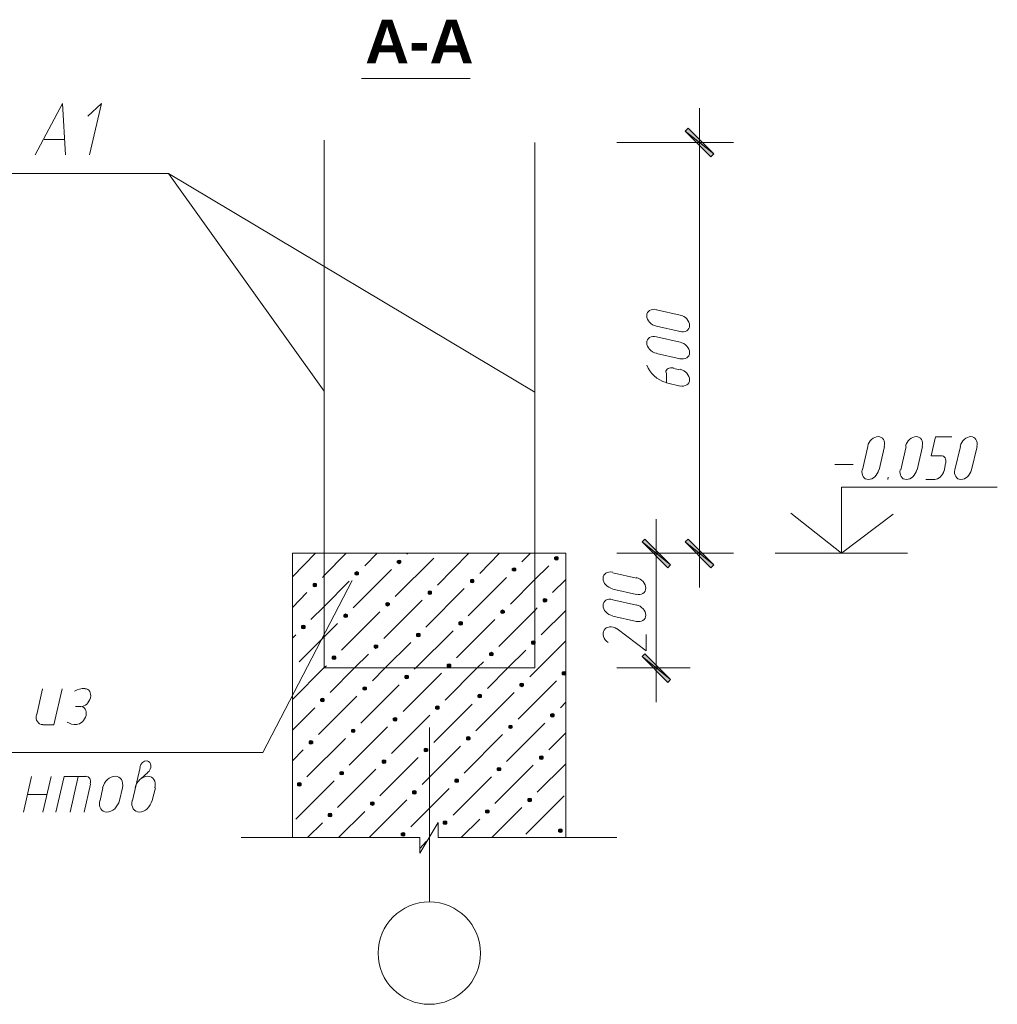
# Model space of a CAD drawing. Header units: millimetres. Extents: x 1527433 to 14789979, y -66543 to 11310.
# Tile 44 of 122: x 1951079 to 1956800, y -56397 to -50636. Entities that reach past the tile are written whole.
import ezdxf

# ---------------------------------------------------------------- set-up
doc = ezdxf.new("R2010")
doc.units = ezdxf.units.MM
doc.styles.get("Standard").update_dxf_attribs({"font": 'isocpeur.ttf', "height": 250})

msp = doc.modelspace()

# ---------------------------------------------------------------- hatches: boundary and pattern name
h = msp.add_hatch(color=7)
h.paths.add_polyline_path([(1955123.983, -51437.995), (1955140.917, -51421.062), (1954973.7, -51287.712)])
h.paths.add_polyline_path([(1955140.917, -51421.062), (1954973.7, -51287.712), (1954990.633, -51270.779)])
h = msp.add_hatch(color=7)
h.paths.add_polyline_path([(1954872.1, -53842.529), (1954886.917, -53825.595), (1954721.817, -53692.245)])
h.paths.add_polyline_path([(1954886.917, -53825.595), (1954721.817, -53692.245), (1954736.633, -53675.312)])
h = msp.add_hatch(color=7)
h.paths.add_polyline_path([(1954990.633, -53675.312), (1954973.7, -53692.245), (1955140.917, -53825.595)])
h.paths.add_polyline_path([(1954973.7, -53692.245), (1955140.917, -53825.595), (1955123.983, -53842.529)])
h = msp.add_hatch(color=7)
h.dxf.hatch_style = 2
h.paths.add_polyline_path([(1953299.417, -53798.079), (1953293.067, -53800.195), (1953288.833, -53804.429), (1953288.833, -53812.895), (1953293.067, -53817.129), (1953299.417, -53819.245), (1953305.767, -53817.129), (1953310, -53812.895), (1953310, -53804.429), (1953305.767, -53800.195)])
h = msp.add_hatch(color=7)
h.dxf.hatch_style = 2
h.paths.add_polyline_path([(1954220.167, -53776.912), (1954213.817, -53779.029), (1954209.583, -53783.262), (1954209.583, -53791.729), (1954213.817, -53795.962), (1954220.167, -53798.079), (1954226.517, -53795.962), (1954230.75, -53791.729), (1954230.75, -53783.262), (1954226.517, -53779.029)])
h = msp.add_hatch(color=7)
h.dxf.hatch_style = 2
h.paths.add_polyline_path([(1953051.767, -53865.812), (1953045.417, -53867.929), (1953041.183, -53872.162), (1953041.183, -53880.629), (1953045.417, -53884.862), (1953051.767, -53886.979), (1953058.117, -53884.862), (1953062.35, -53880.629), (1953062.35, -53872.162), (1953058.117, -53867.929)])
h = msp.add_hatch(color=7)
h.dxf.hatch_style = 2
h.paths.add_polyline_path([(1953972.517, -53842.529), (1953966.167, -53844.645), (1953961.933, -53848.879), (1953961.933, -53857.345), (1953966.167, -53861.579), (1953972.517, -53863.695), (1953978.867, -53861.579), (1953983.1, -53857.345), (1953983.1, -53848.879), (1953978.867, -53844.645)])
h = msp.add_hatch(color=7)
h.dxf.hatch_style = 2
h.paths.add_polyline_path([(1953726.983, -53910.262), (1953720.633, -53912.379), (1953716.4, -53916.612), (1953716.4, -53925.079), (1953720.633, -53929.312), (1953726.983, -53931.429), (1953733.333, -53929.312), (1953737.567, -53925.079), (1953737.567, -53916.612), (1953733.333, -53912.379)])
h = msp.add_hatch(color=7)
h.dxf.hatch_style = 2
h.paths.add_polyline_path([(1952806.233, -53933.545), (1952799.883, -53935.662), (1952795.65, -53939.895), (1952795.65, -53948.362), (1952799.883, -53952.595), (1952806.233, -53954.712), (1952812.583, -53952.595), (1952816.817, -53948.362), (1952816.817, -53939.895), (1952812.583, -53935.662)])
h = msp.add_hatch(color=7)
h.dxf.hatch_style = 2
h.paths.add_polyline_path([(1953479.333, -53977.995), (1953472.983, -53980.112), (1953468.75, -53984.345), (1953468.75, -53992.812), (1953472.983, -53997.045), (1953479.333, -53999.162), (1953485.683, -53997.045), (1953489.917, -53992.812), (1953489.917, -53984.345), (1953485.683, -53980.112)])
h = msp.add_hatch(color=7)
h.dxf.hatch_style = 2
h.paths.add_polyline_path([(1954152.433, -54022.445), (1954146.083, -54024.562), (1954141.85, -54028.795), (1954141.85, -54037.262), (1954146.083, -54041.495), (1954152.433, -54043.612), (1954158.783, -54041.495), (1954163.017, -54037.262), (1954163.017, -54028.795), (1954158.783, -54024.562)])
h = msp.add_hatch(color=7)
h.dxf.hatch_style = 2
h.paths.add_polyline_path([(1953231.683, -54045.729), (1953225.333, -54047.845), (1953221.1, -54052.079), (1953221.1, -54060.545), (1953225.333, -54064.779), (1953231.683, -54066.895), (1953238.033, -54064.779), (1953242.267, -54060.545), (1953242.267, -54052.079), (1953238.033, -54047.845)])
h = msp.add_hatch(color=7)
h.dxf.hatch_style = 2
h.paths.add_polyline_path([(1953904.783, -54090.179), (1953898.433, -54092.295), (1953894.2, -54096.529), (1953894.2, -54104.995), (1953898.433, -54109.229), (1953904.783, -54111.345), (1953911.133, -54109.229), (1953915.367, -54104.995), (1953915.367, -54096.529), (1953911.133, -54092.295)])
h = msp.add_hatch(color=7)
h.dxf.hatch_style = 2
h.paths.add_polyline_path([(1952986.15, -54113.462), (1952979.8, -54115.579), (1952975.567, -54119.812), (1952975.567, -54128.279), (1952979.8, -54132.512), (1952986.15, -54134.629), (1952992.5, -54132.512), (1952996.733, -54128.279), (1952996.733, -54119.812), (1952992.5, -54115.579)])
h = msp.add_hatch(color=7)
h.dxf.hatch_style = 2
h.paths.add_polyline_path([(1952738.5, -54179.079), (1952732.15, -54181.195), (1952727.917, -54185.429), (1952727.917, -54193.895), (1952732.15, -54198.129), (1952738.5, -54200.245), (1952744.85, -54198.129), (1952749.083, -54193.895), (1952749.083, -54185.429), (1952744.85, -54181.195)])
h = msp.add_hatch(color=7)
h.dxf.hatch_style = 2
h.paths.add_polyline_path([(1953659.25, -54157.912), (1953652.9, -54160.029), (1953648.667, -54164.262), (1953648.667, -54172.729), (1953652.9, -54176.962), (1953659.25, -54179.079), (1953665.6, -54176.962), (1953669.833, -54172.729), (1953669.833, -54164.262), (1953665.6, -54160.029)])
h = msp.add_hatch(color=7)
h.dxf.hatch_style = 2
h.paths.add_polyline_path([(1953411.6, -54225.645), (1953405.25, -54227.762), (1953401.017, -54231.995), (1953401.017, -54240.462), (1953405.25, -54244.695), (1953411.6, -54246.812), (1953417.95, -54244.695), (1953422.183, -54240.462), (1953422.183, -54231.995), (1953417.95, -54227.762)])
h = msp.add_hatch(color=7)
h.dxf.hatch_style = 2
h.paths.add_polyline_path([(1953163.95, -54293.379), (1953157.6, -54295.495), (1953153.367, -54299.729), (1953153.367, -54308.195), (1953157.6, -54312.429), (1953163.95, -54314.545), (1953170.3, -54312.429), (1953174.533, -54308.195), (1953174.533, -54299.729), (1953170.3, -54295.495)])
h = msp.add_hatch(color=7)
h.dxf.hatch_style = 2
h.paths.add_polyline_path([(1954084.7, -54270.095), (1954078.35, -54272.212), (1954074.117, -54276.445), (1954074.117, -54284.912), (1954078.35, -54289.145), (1954084.7, -54291.262), (1954091.05, -54289.145), (1954095.283, -54284.912), (1954095.283, -54276.445), (1954091.05, -54272.212)])
h = msp.add_hatch(color=7)
h.dxf.hatch_style = 2
h.paths.add_polyline_path([(1952918.417, -54358.995), (1952912.067, -54361.112), (1952907.833, -54365.345), (1952907.833, -54373.812), (1952912.067, -54378.045), (1952918.417, -54380.162), (1952924.767, -54378.045), (1952929, -54373.812), (1952929, -54365.345), (1952924.767, -54361.112)])
h = msp.add_hatch(color=7)
h.dxf.hatch_style = 2
h.paths.add_polyline_path([(1953839.167, -54337.829), (1953832.817, -54339.945), (1953828.583, -54344.179), (1953828.583, -54352.645), (1953832.817, -54356.879), (1953839.167, -54358.995), (1953845.517, -54356.879), (1953849.75, -54352.645), (1953849.75, -54344.179), (1953845.517, -54339.945)])
h = msp.add_hatch(color=7)
h.paths.add_polyline_path([(1954736.633, -54346.295), (1954721.817, -54363.229), (1954886.917, -54496.579)])
h.paths.add_polyline_path([(1954721.817, -54363.229), (1954886.917, -54496.579), (1954872.1, -54513.512)])
h = msp.add_hatch(color=7)
h.dxf.hatch_style = 2
h.paths.add_polyline_path([(1953591.517, -54405.562), (1953585.167, -54407.679), (1953580.933, -54411.912), (1953580.933, -54420.379), (1953585.167, -54424.612), (1953591.517, -54426.729), (1953597.867, -54424.612), (1953602.1, -54420.379), (1953602.1, -54411.912), (1953597.867, -54407.679)])
h = msp.add_hatch(color=7)
h.dxf.hatch_style = 2
h.paths.add_polyline_path([(1953343.867, -54471.179), (1953337.517, -54473.295), (1953333.283, -54477.529), (1953333.283, -54485.995), (1953337.517, -54490.229), (1953343.867, -54492.345), (1953350.217, -54490.229), (1953354.45, -54485.995), (1953354.45, -54477.529), (1953350.217, -54473.295)])
h = msp.add_hatch(color=7)
h.dxf.hatch_style = 2
h.paths.add_polyline_path([(1954264.617, -54450.012), (1954258.267, -54452.129), (1954254.033, -54456.362), (1954254.033, -54464.829), (1954258.267, -54469.062), (1954264.617, -54471.179), (1954270.967, -54469.062), (1954275.2, -54464.829), (1954275.2, -54456.362), (1954270.967, -54452.129)])
h = msp.add_hatch(color=7)
h.dxf.hatch_style = 2
h.paths.add_polyline_path([(1953098.333, -54538.912), (1953091.983, -54541.029), (1953087.75, -54545.262), (1953087.75, -54553.729), (1953091.983, -54557.962), (1953098.333, -54560.079), (1953104.683, -54557.962), (1953108.917, -54553.729), (1953108.917, -54545.262), (1953104.683, -54541.029)])
h = msp.add_hatch(color=7)
h.dxf.hatch_style = 2
h.paths.add_polyline_path([(1954016.967, -54517.745), (1954010.617, -54519.862), (1954006.383, -54524.095), (1954006.383, -54532.562), (1954010.617, -54536.795), (1954016.967, -54538.912), (1954023.317, -54536.795), (1954027.55, -54532.562), (1954027.55, -54524.095), (1954023.317, -54519.862)])
h = msp.add_hatch(color=7)
h.dxf.hatch_style = 2
h.paths.add_polyline_path([(1952850.683, -54606.645), (1952844.333, -54608.762), (1952840.1, -54612.995), (1952840.1, -54621.462), (1952844.333, -54625.695), (1952850.683, -54627.812), (1952857.033, -54625.695), (1952861.267, -54621.462), (1952861.267, -54612.995), (1952857.033, -54608.762)])
h = msp.add_hatch(color=7)
h.dxf.hatch_style = 2
h.paths.add_polyline_path([(1953771.433, -54583.362), (1953765.083, -54585.479), (1953760.85, -54589.712), (1953760.85, -54598.179), (1953765.083, -54602.412), (1953771.433, -54604.529), (1953777.783, -54602.412), (1953782.017, -54598.179), (1953782.017, -54589.712), (1953777.783, -54585.479)])
h = msp.add_hatch(color=7)
h.dxf.hatch_style = 2
h.paths.add_polyline_path([(1953523.783, -54651.095), (1953517.433, -54653.212), (1953513.2, -54657.445), (1953513.2, -54665.912), (1953517.433, -54670.145), (1953523.783, -54672.262), (1953530.133, -54670.145), (1953534.367, -54665.912), (1953534.367, -54657.445), (1953530.133, -54653.212)])
h = msp.add_hatch(color=7)
h.dxf.hatch_style = 2
h.paths.add_polyline_path([(1953276.133, -54718.829), (1953269.783, -54720.945), (1953265.55, -54725.179), (1953265.55, -54733.645), (1953269.783, -54737.879), (1953276.133, -54739.995), (1953282.483, -54737.879), (1953286.717, -54733.645), (1953286.717, -54725.179), (1953282.483, -54720.945)])
h = msp.add_hatch(color=7)
h.dxf.hatch_style = 2
h.paths.add_polyline_path([(1954196.883, -54695.545), (1954190.533, -54697.662), (1954186.3, -54701.895), (1954186.3, -54710.362), (1954190.533, -54714.595), (1954196.883, -54716.712), (1954203.233, -54714.595), (1954207.467, -54710.362), (1954207.467, -54701.895), (1954203.233, -54697.662)])
h = msp.add_hatch(color=7)
h.dxf.hatch_style = 2
h.paths.add_polyline_path([(1953030.6, -54786.562), (1953024.25, -54788.679), (1953020.017, -54792.912), (1953020.017, -54801.379), (1953024.25, -54805.612), (1953030.6, -54807.729), (1953036.95, -54805.612), (1953041.183, -54801.379), (1953041.183, -54792.912), (1953036.95, -54788.679)])
h = msp.add_hatch(color=7)
h.dxf.hatch_style = 2
h.paths.add_polyline_path([(1953951.35, -54763.279), (1953945, -54765.395), (1953940.767, -54769.629), (1953940.767, -54778.095), (1953945, -54782.329), (1953951.35, -54784.445), (1953957.7, -54782.329), (1953961.933, -54778.095), (1953961.933, -54769.629), (1953957.7, -54765.395)])
h = msp.add_hatch(color=7)
h.dxf.hatch_style = 2
h.paths.add_polyline_path([(1953703.7, -54831.012), (1953697.35, -54833.129), (1953693.117, -54837.362), (1953693.117, -54845.829), (1953697.35, -54850.062), (1953703.7, -54852.179), (1953710.05, -54850.062), (1953714.283, -54845.829), (1953714.283, -54837.362), (1953710.05, -54833.129)])
h = msp.add_hatch(color=7)
h.dxf.hatch_style = 2
h.paths.add_polyline_path([(1952782.95, -54854.295), (1952776.6, -54856.412), (1952772.367, -54860.645), (1952772.367, -54869.112), (1952776.6, -54873.345), (1952782.95, -54875.462), (1952789.3, -54873.345), (1952793.533, -54869.112), (1952793.533, -54860.645), (1952789.3, -54856.412)])
h = msp.add_hatch(color=7)
h.dxf.hatch_style = 2
h.paths.add_polyline_path([(1953456.05, -54898.745), (1953449.7, -54900.862), (1953445.467, -54905.095), (1953445.467, -54913.562), (1953449.7, -54917.795), (1953456.05, -54919.912), (1953462.4, -54917.795), (1953466.633, -54913.562), (1953466.633, -54905.095), (1953462.4, -54900.862)])
h = msp.add_hatch(color=7)
h.dxf.hatch_style = 2
h.paths.add_polyline_path([(1954131.267, -54943.195), (1954124.917, -54945.312), (1954120.683, -54949.545), (1954120.683, -54958.012), (1954124.917, -54962.245), (1954131.267, -54964.362), (1954137.617, -54962.245), (1954141.85, -54958.012), (1954141.85, -54949.545), (1954137.617, -54945.312)])
h = msp.add_hatch(color=7)
h.dxf.hatch_style = 2
h.paths.add_polyline_path([(1953210.517, -54966.479), (1953204.167, -54968.595), (1953199.933, -54972.829), (1953199.933, -54981.295), (1953204.167, -54985.529), (1953210.517, -54987.645), (1953216.867, -54985.529), (1953221.1, -54981.295), (1953221.1, -54972.829), (1953216.867, -54968.595)])
h = msp.add_hatch(color=7)
h.dxf.hatch_style = 2
h.paths.add_polyline_path([(1953883.617, -55010.929), (1953877.267, -55013.045), (1953873.033, -55017.279), (1953873.033, -55025.745), (1953877.267, -55029.979), (1953883.617, -55032.095), (1953889.967, -55029.979), (1953894.2, -55025.745), (1953894.2, -55017.279), (1953889.967, -55013.045)])
h = msp.add_hatch(color=7)
h.dxf.hatch_style = 2
h.paths.add_polyline_path([(1952962.867, -55034.212), (1952956.517, -55036.329), (1952952.283, -55040.562), (1952952.283, -55049.029), (1952956.517, -55053.262), (1952962.867, -55055.379), (1952969.217, -55053.262), (1952973.45, -55049.029), (1952973.45, -55040.562), (1952969.217, -55036.329)])
h = msp.add_hatch(color=7)
h.dxf.hatch_style = 2
h.paths.add_polyline_path([(1952715.217, -55099.829), (1952708.867, -55101.945), (1952704.633, -55106.179), (1952704.633, -55114.645), (1952708.867, -55118.879), (1952715.217, -55120.995), (1952721.567, -55118.879), (1952725.8, -55114.645), (1952725.8, -55106.179), (1952721.567, -55101.945)])
h = msp.add_hatch(color=7)
h.dxf.hatch_style = 2
h.paths.add_polyline_path([(1953635.967, -55078.662), (1953629.617, -55080.779), (1953625.383, -55085.012), (1953625.383, -55093.479), (1953629.617, -55097.712), (1953635.967, -55099.829), (1953642.317, -55097.712), (1953646.55, -55093.479), (1953646.55, -55085.012), (1953642.317, -55080.779)])
h = msp.add_hatch(color=7)
h.dxf.hatch_style = 2
h.paths.add_polyline_path([(1953388.317, -55146.395), (1953381.967, -55148.512), (1953377.733, -55152.745), (1953377.733, -55161.212), (1953381.967, -55165.445), (1953388.317, -55167.562), (1953394.667, -55165.445), (1953398.9, -55161.212), (1953398.9, -55152.745), (1953394.667, -55148.512)])
h = msp.add_hatch(color=7)
h.dxf.hatch_style = 2
h.paths.add_polyline_path([(1954063.533, -55190.845), (1954057.183, -55192.962), (1954052.95, -55197.195), (1954052.95, -55205.662), (1954057.183, -55209.895), (1954063.533, -55212.012), (1954069.883, -55209.895), (1954074.117, -55205.662), (1954074.117, -55197.195), (1954069.883, -55192.962)])
h = msp.add_hatch(color=7)
h.dxf.hatch_style = 2
h.paths.add_polyline_path([(1953142.783, -55212.012), (1953136.433, -55214.129), (1953132.2, -55218.362), (1953132.2, -55226.829), (1953136.433, -55231.062), (1953142.783, -55233.179), (1953149.133, -55231.062), (1953153.367, -55226.829), (1953153.367, -55218.362), (1953149.133, -55214.129)])
h = msp.add_hatch(color=7)
h.dxf.hatch_style = 2
h.paths.add_polyline_path([(1952895.133, -55279.745), (1952888.783, -55281.862), (1952884.55, -55286.095), (1952884.55, -55294.562), (1952888.783, -55298.795), (1952895.133, -55300.912), (1952901.483, -55298.795), (1952905.717, -55294.562), (1952905.717, -55286.095), (1952901.483, -55281.862)])
h = msp.add_hatch(color=7)
h.dxf.hatch_style = 2
h.paths.add_polyline_path([(1953815.883, -55258.579), (1953809.533, -55260.695), (1953805.3, -55264.929), (1953805.3, -55273.395), (1953809.533, -55277.629), (1953815.883, -55279.745), (1953822.233, -55277.629), (1953826.467, -55273.395), (1953826.467, -55264.929), (1953822.233, -55260.695)])
h = msp.add_hatch(color=7)
h.dxf.hatch_style = 2
h.paths.add_polyline_path([(1953568.233, -55324.195), (1953561.883, -55326.312), (1953557.65, -55330.545), (1953557.65, -55339.012), (1953561.883, -55343.245), (1953568.233, -55345.362), (1953574.583, -55343.245), (1953578.817, -55339.012), (1953578.817, -55330.545), (1953574.583, -55326.312)])
h = msp.add_hatch(color=7)
h.dxf.hatch_style = 2
h.paths.add_polyline_path([(1953322.7, -55391.929), (1953316.35, -55394.045), (1953312.117, -55398.279), (1953312.117, -55406.745), (1953316.35, -55410.979), (1953322.7, -55413.095), (1953329.05, -55410.979), (1953333.283, -55406.745), (1953333.283, -55398.279), (1953329.05, -55394.045)])
h = msp.add_hatch(color=7)
h.dxf.hatch_style = 2
h.paths.add_polyline_path([(1954243.45, -55370.762), (1954237.1, -55372.879), (1954232.867, -55377.112), (1954232.867, -55385.579), (1954237.1, -55389.812), (1954243.45, -55391.929), (1954249.8, -55389.812), (1954254.033, -55385.579), (1954254.033, -55377.112), (1954249.8, -55372.879)])

# ---------------------------------------------------------------- linework, layer by layer
at = {"color": 7, "lineweight": 0}
for points in [[(1953079.283, -50980.795), (1953714.283, -50980.795)], [(1951170.05, -51427.412), (1951328.8, -51126.845), (1951347.85, -51427.412)], [(1951487.55, -51427.412), (1951557.4, -51126.845), (1951476.967, -51200.929)], [(1955058.367, -53958.945), (1955058.367, -51154.362)], [(1951337.267, -51336.395), (1951222.967, -51336.395)], [(1954093.167, -51355.445), (1954093.167, -54428.845), (1952861.267, -54428.845), (1952861.267, -51340.629)], [(1954573.65, -51355.445), (1955257.333, -51355.445)], [(1954093.167, -52815.945), (1951948.983, -51535.362), (1952861.267, -52809.595), (1951948.983, -51535.362), (1950956.267, -51535.362)], [(1954805.766, -52332.497), (1954794.363, -52330.909), (1954783.729, -52331.337), (1954774.093, -52333.638), (1954765.682, -52337.668), (1954758.727, -52343.283), (1954753.456, -52350.34), (1954750.097, -52358.695), (1954748.88, -52368.204), (1954749.96, -52378.233), (1954753.191, -52388.076), (1954758.346, -52397.487), (1954765.201, -52406.219), (1954773.528, -52414.028), (1954783.101, -52420.666), (1954793.695, -52425.886), (1954805.084, -52429.444)], [(1954944.067, -52365.095), (1954806.483, -52333.345)], [(1954942.668, -52461.194), (1954954.07, -52462.782), (1954964.704, -52462.354), (1954974.341, -52460.053), (1954982.751, -52456.023), (1954989.706, -52450.408), (1954994.977, -52443.351), (1954998.336, -52434.996), (1954999.553, -52425.486), (1954998.473, -52415.458), (1954995.242, -52405.615), (1954990.087, -52396.204), (1954983.233, -52387.471), (1954974.906, -52379.663), (1954965.332, -52373.025), (1954954.738, -52367.804), (1954943.349, -52364.247)], [(1954806.483, -52428.595), (1954944.067, -52460.345)], [(1954805.766, -52491.247), (1954794.363, -52489.659), (1954783.729, -52490.087), (1954774.093, -52492.388), (1954765.682, -52496.418), (1954758.727, -52502.033), (1954753.456, -52509.09), (1954750.097, -52517.445), (1954748.88, -52526.954), (1954749.96, -52536.983), (1954753.191, -52546.826), (1954758.346, -52556.237), (1954765.201, -52564.969), (1954773.528, -52572.778), (1954783.101, -52579.416), (1954793.695, -52584.636), (1954805.084, -52588.194)], [(1954944.067, -52523.845), (1954806.483, -52492.095)], [(1954942.668, -52619.944), (1954954.07, -52621.532), (1954964.704, -52621.104), (1954974.341, -52618.803), (1954982.751, -52614.773), (1954989.706, -52609.158), (1954994.977, -52602.101), (1954998.336, -52593.746), (1954999.553, -52584.236), (1954998.473, -52574.208), (1954995.242, -52564.365), (1954990.087, -52554.954), (1954983.233, -52546.221), (1954974.906, -52538.413), (1954965.332, -52531.775), (1954954.738, -52526.554), (1954943.349, -52522.997)], [(1954806.483, -52589.462), (1954944.067, -52621.212)], [(1954749.674, -52658.355), (1954756.462, -52675.391), (1954765.916, -52691.655), (1954777.749, -52706.891), (1954791.67, -52720.842), (1954807.391, -52733.25), (1954824.623, -52743.859), (1954843.076, -52752.411), (1954862.461, -52758.649)], [(1954904.695, -52673.672), (1954895.748, -52672.331), (1954887.423, -52672.557), (1954879.898, -52674.241), (1954873.35, -52677.275), (1954867.958, -52681.551), (1954863.899, -52686.958), (1954861.351, -52693.389), (1954860.492, -52700.734)], [(1954863.633, -52701.645), (1954863.633, -52760.912)], [(1954944.067, -52684.712), (1954905.967, -52676.245)], [(1954942.668, -52778.694), (1954954.07, -52780.282), (1954964.704, -52779.854), (1954974.341, -52777.553), (1954982.751, -52773.523), (1954989.706, -52767.908), (1954994.977, -52760.851), (1954998.336, -52752.496), (1954999.553, -52742.986), (1954998.473, -52732.958), (1954995.242, -52723.115), (1954990.087, -52713.704), (1954983.233, -52704.971), (1954974.906, -52697.163), (1954965.332, -52690.525), (1954954.738, -52685.304), (1954943.349, -52681.747)], [(1954863.633, -52760.912), (1954944.067, -52779.962)], [(1956138.715, -53132.728), (1956140.303, -53121.325), (1956139.875, -53110.691), (1956137.574, -53101.055), (1956133.544, -53092.644), (1956127.929, -53085.689), (1956120.872, -53080.418), (1956112.517, -53077.059), (1956103.007, -53075.842), (1956092.979, -53076.922), (1956083.136, -53080.153), (1956073.725, -53085.308), (1956064.992, -53092.163), (1956057.184, -53100.49), (1956050.546, -53110.063), (1956045.326, -53120.657), (1956041.768, -53132.046)], [(1956360.965, -53132.728), (1956362.553, -53121.325), (1956362.125, -53110.691), (1956359.824, -53101.055), (1956355.794, -53092.644), (1956350.179, -53085.689), (1956343.122, -53080.418), (1956334.767, -53077.059), (1956325.257, -53075.842), (1956315.229, -53076.922), (1956305.386, -53080.153), (1956295.975, -53085.308), (1956287.242, -53092.163), (1956279.434, -53100.49), (1956272.796, -53110.063), (1956267.576, -53120.657), (1956264.018, -53132.046)], [(1956472.3, -53188.479), (1956413.033, -53188.479), (1956438.433, -53076.295), (1956533.683, -53076.295)], [(1956680.582, -53132.728), (1956682.17, -53121.325), (1956681.742, -53110.691), (1956679.441, -53101.055), (1956675.411, -53092.644), (1956669.796, -53085.689), (1956662.739, -53080.418), (1956654.384, -53077.059), (1956644.874, -53075.842), (1956634.846, -53076.922), (1956625.003, -53080.153), (1956615.592, -53085.308), (1956606.859, -53092.163), (1956599.051, -53100.49), (1956592.413, -53110.063), (1956587.192, -53120.657), (1956583.635, -53132.046)], [(1956042.617, -53133.445), (1956010.867, -53271.029)], [(1956108.233, -53271.029), (1956139.983, -53133.445)], [(1956266.983, -53133.445), (1956235.233, -53271.029)], [(1956330.483, -53271.029), (1956362.233, -53133.445)], [(1956584.483, -53133.445), (1956552.733, -53271.029)], [(1956650.1, -53271.029), (1956681.85, -53133.445)], [(1956498.156, -53231.657), (1956499.498, -53222.71), (1956499.272, -53214.385), (1956497.588, -53206.86), (1956494.553, -53200.312), (1956490.278, -53194.92), (1956484.871, -53190.861), (1956478.44, -53188.313), (1956471.095, -53187.454)], [(1955850, -53239.279), (1955955.833, -53239.279)], [(1956010.018, -53269.63), (1956008.43, -53281.032), (1956008.858, -53291.666), (1956011.159, -53301.303), (1956015.189, -53309.713), (1956020.804, -53316.668), (1956027.861, -53321.939), (1956036.216, -53325.298), (1956045.726, -53326.515), (1956055.754, -53325.435), (1956065.597, -53322.204), (1956075.008, -53317.049), (1956083.741, -53310.195), (1956091.549, -53301.868), (1956098.187, -53292.294), (1956103.408, -53281.7), (1956106.965, -53270.311)], [(1956232.268, -53269.63), (1956230.68, -53281.032), (1956231.108, -53291.666), (1956233.409, -53301.303), (1956237.439, -53309.713), (1956243.054, -53316.668), (1956250.111, -53321.939), (1956258.466, -53325.298), (1956267.976, -53326.515), (1956278.004, -53325.435), (1956287.847, -53322.204), (1956297.258, -53317.049), (1956305.991, -53310.195), (1956313.799, -53301.868), (1956320.437, -53292.294), (1956325.658, -53281.7), (1956329.215, -53270.311)], [(1956433.862, -53326.564), (1956442.605, -53325.454), (1956451.219, -53322.442), (1956459.487, -53317.734), (1956467.191, -53311.533), (1956474.114, -53304.043), (1956480.037, -53295.467), (1956484.743, -53286.01), (1956488.014, -53275.875)], [(1956489.233, -53277.379), (1956497.7, -53232.929)], [(1956551.885, -53269.63), (1956550.297, -53281.032), (1956550.725, -53291.666), (1956553.026, -53301.303), (1956557.056, -53309.713), (1956562.671, -53316.668), (1956569.728, -53321.939), (1956578.083, -53325.298), (1956587.593, -53326.515), (1956597.621, -53325.435), (1956607.464, -53322.204), (1956616.875, -53317.049), (1956625.608, -53310.195), (1956633.416, -53301.868), (1956640.054, -53292.294), (1956645.274, -53281.7), (1956648.832, -53270.311)], [(1956161.15, -53313.362), (1956159.033, -53326.062)], [(1956381.283, -53326.062), (1956434.2, -53326.062)], [(1956190.783, -53529.262), (1955888.1, -53757.862), (1955888.1, -53370.512), (1956800.383, -53370.512)], [(1954804.367, -54629.929), (1954804.367, -53558.895)], [(1955888.1, -53757.862), (1955591.767, -53522.912)], [(1954275.2, -55421.562), (1954275.2, -53757.862), (1952675, -53757.862), (1952675, -55421.562)], [(1952675, -53895.445), (1952810.467, -53757.862)], [(1952850.683, -53899.679), (1952861.267, -53889.095), (1952990.383, -53757.862)], [(1953098.333, -53831.945), (1953170.3, -53757.862)], [(1953276.133, -54011.862), (1953502.617, -53787.495)], [(1953343.867, -53764.212), (1953350.217, -53757.862)], [(1953523.783, -53944.129), (1953707.933, -53757.862)], [(1953771.433, -53876.395), (1953887.85, -53757.862)], [(1954016.967, -53808.662), (1954067.767, -53757.862)], [(1954573.65, -53757.862), (1955003.333, -53757.862)], [(1954573.65, -53757.862), (1955257.333, -53757.862)], [(1955500.75, -53757.862), (1956275.45, -53757.862)], [(1953030.6, -54077.479), (1953254.967, -53853.112)], [(1954093.167, -53912.379), (1954175.717, -53831.945)], [(1949641.817, -54924.145), (1952501.433, -54924.145), (1953024.25, -53916.612)], [(1952782.95, -54145.212), (1952861.267, -54069.012), (1953007.317, -53920.845)], [(1953703.7, -54124.045), (1953928.067, -53899.679)], [(1953951.35, -54056.312), (1954093.167, -53912.379)], [(1954196.883, -53988.579), (1954275.2, -53912.379)], [(1954549.649, -53869.197), (1954538.246, -53867.609), (1954527.612, -53868.037), (1954517.976, -53870.338), (1954509.566, -53874.368), (1954502.611, -53879.983), (1954497.339, -53887.04), (1954493.981, -53895.395), (1954492.763, -53904.904), (1954493.843, -53914.933), (1954497.074, -53924.776), (1954502.23, -53934.187), (1954509.084, -53942.919), (1954517.411, -53950.728), (1954526.985, -53957.366), (1954537.579, -53962.586), (1954548.968, -53966.144)], [(1954687.95, -53903.912), (1954550.367, -53872.162)], [(1954686.551, -53997.894), (1954697.954, -53999.482), (1954708.588, -53999.054), (1954718.224, -53996.753), (1954726.634, -53992.723), (1954733.589, -53987.108), (1954738.861, -53980.051), (1954742.219, -53971.696), (1954743.437, -53962.186), (1954742.357, -53952.158), (1954739.126, -53942.315), (1954733.97, -53932.904), (1954727.116, -53924.171), (1954718.789, -53916.363), (1954709.215, -53909.725), (1954698.621, -53904.504), (1954687.232, -53900.947)], [(1953456.05, -54189.662), (1953680.417, -53965.295)], [(1954550.367, -53967.412), (1954687.95, -53999.162)], [(1952675, -54075.362), (1952759.667, -53988.579)], [(1953210.517, -54257.395), (1953434.883, -54033.029)], [(1954549.649, -54027.947), (1954538.246, -54026.359), (1954527.612, -54026.787), (1954517.976, -54029.088), (1954509.566, -54033.118), (1954502.611, -54038.733), (1954497.339, -54045.79), (1954493.981, -54054.145), (1954492.763, -54063.654), (1954493.843, -54073.683), (1954497.074, -54083.526), (1954502.23, -54092.937), (1954509.084, -54101.669), (1954517.411, -54109.478), (1954526.985, -54116.116), (1954537.579, -54121.336), (1954548.968, -54124.894)], [(1954687.95, -54062.662), (1954550.367, -54030.912)], [(1953883.617, -54303.962), (1954093.167, -54092.295)], [(1954093.167, -54092.295), (1954107.983, -54077.479)], [(1954131.267, -54236.229), (1954275.2, -54092.295)], [(1954686.551, -54156.644), (1954697.954, -54158.232), (1954708.588, -54157.804), (1954718.224, -54155.503), (1954726.634, -54151.473), (1954733.589, -54145.858), (1954738.861, -54138.801), (1954742.219, -54130.446), (1954743.437, -54120.936), (1954742.357, -54110.908), (1954739.126, -54101.065), (1954733.97, -54091.654), (1954727.116, -54082.921), (1954718.789, -54075.113), (1954709.215, -54068.475), (1954698.621, -54063.254), (1954687.232, -54059.697)], [(1952962.867, -54325.129), (1953187.233, -54100.762)], [(1953635.967, -54369.579), (1953860.333, -54145.212)], [(1954550.367, -54126.162), (1954687.95, -54157.912)], [(1952715.217, -54392.862), (1952861.267, -54246.812), (1952939.583, -54168.495)], [(1954574.357, -54199.743), (1954563.394, -54194.426), (1954552.289, -54190.994), (1954541.328, -54189.415), (1954530.794, -54189.656), (1954520.972, -54191.687), (1954512.146, -54195.475), (1954504.601, -54200.989), (1954498.619, -54208.197), (1954494.647, -54216.674), (1954492.881, -54225.835), (1954493.226, -54235.411), (1954495.591, -54245.131), (1954499.881, -54254.728), (1954506.005, -54263.93), (1954513.87, -54272.468), (1954523.381, -54280.073)], [(1954575.767, -54200.245), (1954745.1, -54329.362), (1954745.1, -54234.112)], [(1952675, -54255.279), (1952694.05, -54236.229)], [(1953388.317, -54437.312), (1953396.783, -54428.845), (1953614.8, -54212.945)], [(1953142.783, -54505.045), (1953216.867, -54428.845), (1953367.15, -54280.679)], [(1953936.533, -54428.845), (1954040.25, -54325.129)], [(1954063.533, -54481.762), (1954275.2, -54270.095)], [(1952895.133, -54572.779), (1953039.067, -54428.845), (1953119.5, -54348.412)], [(1952675, -54612.995), (1952861.267, -54426.729), (1952873.967, -54416.145)], [(1953568.233, -54617.229), (1953756.617, -54428.845)], [(1953756.617, -54428.845), (1953792.6, -54392.862)], [(1953815.883, -54549.495), (1953936.533, -54428.845)], [(1954573.65, -54428.845), (1955003.333, -54428.845)], [(1953322.7, -54684.962), (1953547.067, -54460.595)], [(1951212.383, -54551.612), (1951178.517, -54701.895)], [(1951214.5, -54761.162), (1951278, -54761.162), (1951326.683, -54551.612)], [(1951459.985, -54549.626), (1951444.989, -54550.438), (1951429.741, -54553.291), (1951414.4, -54558.145), (1951399.125, -54564.959)], [(1951436.15, -54655.815), (1951445.321, -54654.714), (1951454.345, -54651.63), (1951462.994, -54646.772), (1951471.041, -54640.354), (1951478.259, -54632.584), (1951484.42, -54623.676), (1951489.298, -54613.84), (1951492.664, -54603.287), (1951494.232, -54592.741), (1951493.95, -54582.926), (1951491.948, -54574.052), (1951488.353, -54566.327), (1951483.296, -54559.963), (1951476.904, -54555.168), (1951469.307, -54552.152), (1951460.633, -54551.126)], [(1953075.05, -54752.695), (1953299.417, -54528.329)], [(1953995.8, -54729.412), (1954220.167, -54505.045)], [(1952827.4, -54818.312), (1953051.767, -54593.945)], [(1953748.15, -54797.145), (1953972.517, -54572.779)], [(1951436.75, -54655.329), (1951405, -54655.329)], [(1951410.75, -54759.531), (1951419.921, -54758.431), (1951428.945, -54755.346), (1951437.594, -54750.489), (1951445.641, -54744.07), (1951452.859, -54736.301), (1951459.02, -54727.393), (1951463.898, -54717.556), (1951467.264, -54707.003), (1951468.832, -54696.458), (1951468.55, -54686.643), (1951466.548, -54677.768), (1951462.953, -54670.044), (1951457.896, -54663.68), (1951451.504, -54658.885), (1951443.907, -54655.869), (1951435.233, -54654.843)], [(1952675, -54792.912), (1952806.233, -54661.679)], [(1953502.617, -54864.879), (1953726.983, -54640.512)], [(1954243.45, -54661.679), (1954275.2, -54629.929)], [(1951177.211, -54700.991), (1951175.417, -54713.134), (1951175.755, -54724.439), (1951178.075, -54734.663), (1951182.23, -54743.564), (1951188.069, -54750.902), (1951195.446, -54756.432), (1951204.209, -54759.916), (1951214.212, -54761.109)], [(1953254.967, -54930.495), (1953479.333, -54706.129)], [(1951357.511, -54746.201), (1951369.622, -54752.891), (1951382.72, -54757.615), (1951396.662, -54760.335), (1951411.31, -54761.013)], [(1953007.317, -54998.229), (1953231.683, -54773.862)], [(1953477.217, -54778.095), (1953477.217, -55798.329)], [(1953928.067, -54977.062), (1954152.433, -54752.695)], [(1952759.667, -55065.962), (1952986.15, -54841.595)], [(1953680.417, -55044.795), (1953904.783, -54818.312)], [(1954175.717, -54909.329), (1954275.2, -54809.845)], [(1953434.883, -55110.412), (1953659.25, -54886.045)], [(1952675, -54972.829), (1952738.5, -54909.329)], [(1953187.233, -55178.145), (1953411.6, -54953.779)], [(1951783.883, -55010.929), (1951739.433, -55205.662)], [(1951822.45, -54972.908), (1951809.239, -54975.511), (1951797.269, -54983.186), (1951787.833, -54994.769), (1951782.225, -55009.095)], [(1951827.53, -55040.915), (1951835.747, -55032.235), (1951841.847, -55022.025), (1951845.508, -55010.982), (1951846.41, -54999.803), (1951844.379, -54989.678), (1951839.705, -54981.625), (1951832.771, -54976.092), (1951823.958, -54973.524)], [(1953860.333, -55222.595), (1954084.7, -54998.229)], [(1954107.983, -55156.979), (1954275.2, -54989.762)], [(1951100.2, -55273.395), (1951148.883, -55063.845)], [(1951214.5, -55273.395), (1951263.183, -55063.845)], [(1951466.383, -55063.845), (1951339.383, -55063.845), (1951290.7, -55273.395)], [(1951421.933, -55063.845), (1951373.25, -55273.395)], [(1951492.24, -55107.023), (1951493.581, -55098.076), (1951493.355, -55089.751), (1951491.671, -55082.226), (1951488.637, -55075.679), (1951484.361, -55070.287), (1951478.954, -55066.228), (1951472.523, -55063.68), (1951465.178, -55062.82)], [(1951679.781, -55130.397), (1951681.801, -55116.654), (1951681.407, -55103.86), (1951678.768, -55092.286), (1951674.054, -55082.208), (1951667.432, -55073.899), (1951659.071, -55067.632), (1951649.141, -55063.681), (1951637.81, -55062.32), (1951625.835, -55063.731), (1951614.057, -55067.728), (1951602.774, -55074.037), (1951592.28, -55082.383), (1951582.874, -55092.492), (1951574.85, -55104.088), (1951568.505, -55116.897), (1951564.136, -55130.644)], [(1951870.281, -55130.397), (1951872.301, -55116.654), (1951871.907, -55103.86), (1951869.268, -55092.286), (1951864.554, -55082.208), (1951857.932, -55073.899), (1951849.571, -55067.632), (1951839.641, -55063.681), (1951828.31, -55062.32), (1951816.335, -55063.731), (1951804.557, -55067.728), (1951793.274, -55074.037), (1951782.78, -55082.383), (1951773.374, -55092.492), (1951765.35, -55104.088), (1951759.005, -55116.897), (1951754.636, -55130.644)], [(1951828.333, -55040.562), (1951788.117, -55078.662)], [(1952939.583, -55245.879), (1953163.95, -55021.512)], [(1953614.8, -55290.329), (1953839.167, -55065.962)], [(1951455.8, -55273.395), (1951493.9, -55108.295)], [(1951565.867, -55131.579), (1951548.933, -55205.662)], [(1951663.233, -55205.662), (1951680.167, -55131.579)], [(1951853.733, -55205.662), (1951872.783, -55131.579)], [(1952694.05, -55313.612), (1952918.417, -55089.245)], [(1953367.15, -55358.062), (1953591.517, -55133.695)], [(1951123.483, -55169.679), (1951237.783, -55169.679)], [(1954040.25, -55402.512), (1954264.617, -55178.145)], [(1951547.203, -55204.727), (1951545.183, -55218.47), (1951545.576, -55231.264), (1951548.215, -55242.838), (1951552.93, -55252.916), (1951559.552, -55261.225), (1951567.912, -55267.492), (1951577.842, -55271.443), (1951589.174, -55272.804), (1951601.149, -55271.393), (1951612.926, -55267.396), (1951624.21, -55261.087), (1951634.703, -55252.741), (1951644.11, -55242.632), (1951652.133, -55231.036), (1951658.478, -55218.227), (1951662.847, -55204.48)], [(1951737.703, -55204.727), (1951735.683, -55218.47), (1951736.077, -55231.264), (1951738.715, -55242.838), (1951743.43, -55252.916), (1951750.052, -55261.225), (1951758.412, -55267.492), (1951768.342, -55271.443), (1951779.674, -55272.804), (1951791.649, -55271.393), (1951803.426, -55267.396), (1951814.71, -55261.087), (1951825.203, -55252.741), (1951834.61, -55242.632), (1951842.633, -55231.036), (1951848.978, -55218.227), (1951853.347, -55204.48)], [(1953123.733, -55421.562), (1953343.867, -55201.429)], [(1953841.283, -55421.562), (1954016.967, -55245.879)], [(1952943.817, -55421.562), (1953098.333, -55269.162)], [(1952374.433, -55421.562), (1953420.067, -55421.562), (1953420.067, -55512.579), (1953528.017, -55332.662), (1953528.017, -55421.562), (1954573.65, -55421.562)], [(1952763.9, -55421.562), (1952850.683, -55334.779)], [(1953663.483, -55421.562), (1953771.433, -55313.612)], [(1953420.067, -55485.062), (1953460.283, -55442.729)]]:
    msp.add_lwpolyline(points, dxfattribs=at)
for points in [[(1955140.917, -51421.062), (1954973.7, -51287.712), (1954990.633, -51270.779)], [(1955123.983, -51437.995), (1955140.917, -51421.062), (1954973.7, -51287.712)], [(1954886.917, -53825.595), (1954721.817, -53692.245), (1954736.633, -53675.312)], [(1954872.1, -53842.529), (1954886.917, -53825.595), (1954721.817, -53692.245)], [(1954990.633, -53675.312), (1954973.7, -53692.245), (1955140.917, -53825.595)], [(1954973.7, -53692.245), (1955140.917, -53825.595), (1955123.983, -53842.529)], [(1953299.417, -53798.079), (1953293.067, -53800.195), (1953288.833, -53804.429), (1953288.833, -53812.895), (1953293.067, -53817.129), (1953299.417, -53819.245), (1953305.767, -53817.129), (1953310, -53812.895), (1953310, -53804.429), (1953305.767, -53800.195)], [(1954220.167, -53776.912), (1954213.817, -53779.029), (1954209.583, -53783.262), (1954209.583, -53791.729), (1954213.817, -53795.962), (1954220.167, -53798.079), (1954226.517, -53795.962), (1954230.75, -53791.729), (1954230.75, -53783.262), (1954226.517, -53779.029)], [(1953051.767, -53865.812), (1953045.417, -53867.929), (1953041.183, -53872.162), (1953041.183, -53880.629), (1953045.417, -53884.862), (1953051.767, -53886.979), (1953058.117, -53884.862), (1953062.35, -53880.629), (1953062.35, -53872.162), (1953058.117, -53867.929)], [(1953972.517, -53842.529), (1953966.167, -53844.645), (1953961.933, -53848.879), (1953961.933, -53857.345), (1953966.167, -53861.579), (1953972.517, -53863.695), (1953978.867, -53861.579), (1953983.1, -53857.345), (1953983.1, -53848.879), (1953978.867, -53844.645)], [(1953726.983, -53910.262), (1953720.633, -53912.379), (1953716.4, -53916.612), (1953716.4, -53925.079), (1953720.633, -53929.312), (1953726.983, -53931.429), (1953733.333, -53929.312), (1953737.567, -53925.079), (1953737.567, -53916.612), (1953733.333, -53912.379)], [(1952806.233, -53933.545), (1952799.883, -53935.662), (1952795.65, -53939.895), (1952795.65, -53948.362), (1952799.883, -53952.595), (1952806.233, -53954.712), (1952812.583, -53952.595), (1952816.817, -53948.362), (1952816.817, -53939.895), (1952812.583, -53935.662)], [(1953479.333, -53977.995), (1953472.983, -53980.112), (1953468.75, -53984.345), (1953468.75, -53992.812), (1953472.983, -53997.045), (1953479.333, -53999.162), (1953485.683, -53997.045), (1953489.917, -53992.812), (1953489.917, -53984.345), (1953485.683, -53980.112)], [(1954152.433, -54022.445), (1954146.083, -54024.562), (1954141.85, -54028.795), (1954141.85, -54037.262), (1954146.083, -54041.495), (1954152.433, -54043.612), (1954158.783, -54041.495), (1954163.017, -54037.262), (1954163.017, -54028.795), (1954158.783, -54024.562)], [(1953231.683, -54045.729), (1953225.333, -54047.845), (1953221.1, -54052.079), (1953221.1, -54060.545), (1953225.333, -54064.779), (1953231.683, -54066.895), (1953238.033, -54064.779), (1953242.267, -54060.545), (1953242.267, -54052.079), (1953238.033, -54047.845)], [(1953904.783, -54090.179), (1953898.433, -54092.295), (1953894.2, -54096.529), (1953894.2, -54104.995), (1953898.433, -54109.229), (1953904.783, -54111.345), (1953911.133, -54109.229), (1953915.367, -54104.995), (1953915.367, -54096.529), (1953911.133, -54092.295)], [(1952986.15, -54113.462), (1952979.8, -54115.579), (1952975.567, -54119.812), (1952975.567, -54128.279), (1952979.8, -54132.512), (1952986.15, -54134.629), (1952992.5, -54132.512), (1952996.733, -54128.279), (1952996.733, -54119.812), (1952992.5, -54115.579)], [(1952738.5, -54179.079), (1952732.15, -54181.195), (1952727.917, -54185.429), (1952727.917, -54193.895), (1952732.15, -54198.129), (1952738.5, -54200.245), (1952744.85, -54198.129), (1952749.083, -54193.895), (1952749.083, -54185.429), (1952744.85, -54181.195)], [(1953659.25, -54157.912), (1953652.9, -54160.029), (1953648.667, -54164.262), (1953648.667, -54172.729), (1953652.9, -54176.962), (1953659.25, -54179.079), (1953665.6, -54176.962), (1953669.833, -54172.729), (1953669.833, -54164.262), (1953665.6, -54160.029)], [(1953411.6, -54225.645), (1953405.25, -54227.762), (1953401.017, -54231.995), (1953401.017, -54240.462), (1953405.25, -54244.695), (1953411.6, -54246.812), (1953417.95, -54244.695), (1953422.183, -54240.462), (1953422.183, -54231.995), (1953417.95, -54227.762)], [(1953163.95, -54293.379), (1953157.6, -54295.495), (1953153.367, -54299.729), (1953153.367, -54308.195), (1953157.6, -54312.429), (1953163.95, -54314.545), (1953170.3, -54312.429), (1953174.533, -54308.195), (1953174.533, -54299.729), (1953170.3, -54295.495)], [(1954084.7, -54270.095), (1954078.35, -54272.212), (1954074.117, -54276.445), (1954074.117, -54284.912), (1954078.35, -54289.145), (1954084.7, -54291.262), (1954091.05, -54289.145), (1954095.283, -54284.912), (1954095.283, -54276.445), (1954091.05, -54272.212)], [(1952918.417, -54358.995), (1952912.067, -54361.112), (1952907.833, -54365.345), (1952907.833, -54373.812), (1952912.067, -54378.045), (1952918.417, -54380.162), (1952924.767, -54378.045), (1952929, -54373.812), (1952929, -54365.345), (1952924.767, -54361.112)], [(1953839.167, -54337.829), (1953832.817, -54339.945), (1953828.583, -54344.179), (1953828.583, -54352.645), (1953832.817, -54356.879), (1953839.167, -54358.995), (1953845.517, -54356.879), (1953849.75, -54352.645), (1953849.75, -54344.179), (1953845.517, -54339.945)], [(1954736.633, -54346.295), (1954721.817, -54363.229), (1954886.917, -54496.579)], [(1954721.817, -54363.229), (1954886.917, -54496.579), (1954872.1, -54513.512)], [(1953591.517, -54405.562), (1953585.167, -54407.679), (1953580.933, -54411.912), (1953580.933, -54420.379), (1953585.167, -54424.612), (1953591.517, -54426.729), (1953597.867, -54424.612), (1953602.1, -54420.379), (1953602.1, -54411.912), (1953597.867, -54407.679)], [(1953343.867, -54471.179), (1953337.517, -54473.295), (1953333.283, -54477.529), (1953333.283, -54485.995), (1953337.517, -54490.229), (1953343.867, -54492.345), (1953350.217, -54490.229), (1953354.45, -54485.995), (1953354.45, -54477.529), (1953350.217, -54473.295)], [(1954264.617, -54450.012), (1954258.267, -54452.129), (1954254.033, -54456.362), (1954254.033, -54464.829), (1954258.267, -54469.062), (1954264.617, -54471.179), (1954270.967, -54469.062), (1954275.2, -54464.829), (1954275.2, -54456.362), (1954270.967, -54452.129)], [(1953098.333, -54538.912), (1953091.983, -54541.029), (1953087.75, -54545.262), (1953087.75, -54553.729), (1953091.983, -54557.962), (1953098.333, -54560.079), (1953104.683, -54557.962), (1953108.917, -54553.729), (1953108.917, -54545.262), (1953104.683, -54541.029)], [(1954016.967, -54517.745), (1954010.617, -54519.862), (1954006.383, -54524.095), (1954006.383, -54532.562), (1954010.617, -54536.795), (1954016.967, -54538.912), (1954023.317, -54536.795), (1954027.55, -54532.562), (1954027.55, -54524.095), (1954023.317, -54519.862)], [(1952850.683, -54606.645), (1952844.333, -54608.762), (1952840.1, -54612.995), (1952840.1, -54621.462), (1952844.333, -54625.695), (1952850.683, -54627.812), (1952857.033, -54625.695), (1952861.267, -54621.462), (1952861.267, -54612.995), (1952857.033, -54608.762)], [(1953771.433, -54583.362), (1953765.083, -54585.479), (1953760.85, -54589.712), (1953760.85, -54598.179), (1953765.083, -54602.412), (1953771.433, -54604.529), (1953777.783, -54602.412), (1953782.017, -54598.179), (1953782.017, -54589.712), (1953777.783, -54585.479)], [(1953523.783, -54651.095), (1953517.433, -54653.212), (1953513.2, -54657.445), (1953513.2, -54665.912), (1953517.433, -54670.145), (1953523.783, -54672.262), (1953530.133, -54670.145), (1953534.367, -54665.912), (1953534.367, -54657.445), (1953530.133, -54653.212)], [(1953276.133, -54718.829), (1953269.783, -54720.945), (1953265.55, -54725.179), (1953265.55, -54733.645), (1953269.783, -54737.879), (1953276.133, -54739.995), (1953282.483, -54737.879), (1953286.717, -54733.645), (1953286.717, -54725.179), (1953282.483, -54720.945)], [(1954196.883, -54695.545), (1954190.533, -54697.662), (1954186.3, -54701.895), (1954186.3, -54710.362), (1954190.533, -54714.595), (1954196.883, -54716.712), (1954203.233, -54714.595), (1954207.467, -54710.362), (1954207.467, -54701.895), (1954203.233, -54697.662)], [(1953030.6, -54786.562), (1953024.25, -54788.679), (1953020.017, -54792.912), (1953020.017, -54801.379), (1953024.25, -54805.612), (1953030.6, -54807.729), (1953036.95, -54805.612), (1953041.183, -54801.379), (1953041.183, -54792.912), (1953036.95, -54788.679)], [(1953951.35, -54763.279), (1953945, -54765.395), (1953940.767, -54769.629), (1953940.767, -54778.095), (1953945, -54782.329), (1953951.35, -54784.445), (1953957.7, -54782.329), (1953961.933, -54778.095), (1953961.933, -54769.629), (1953957.7, -54765.395)], [(1953703.7, -54831.012), (1953697.35, -54833.129), (1953693.117, -54837.362), (1953693.117, -54845.829), (1953697.35, -54850.062), (1953703.7, -54852.179), (1953710.05, -54850.062), (1953714.283, -54845.829), (1953714.283, -54837.362), (1953710.05, -54833.129)], [(1952782.95, -54854.295), (1952776.6, -54856.412), (1952772.367, -54860.645), (1952772.367, -54869.112), (1952776.6, -54873.345), (1952782.95, -54875.462), (1952789.3, -54873.345), (1952793.533, -54869.112), (1952793.533, -54860.645), (1952789.3, -54856.412)], [(1953456.05, -54898.745), (1953449.7, -54900.862), (1953445.467, -54905.095), (1953445.467, -54913.562), (1953449.7, -54917.795), (1953456.05, -54919.912), (1953462.4, -54917.795), (1953466.633, -54913.562), (1953466.633, -54905.095), (1953462.4, -54900.862)], [(1954131.267, -54943.195), (1954124.917, -54945.312), (1954120.683, -54949.545), (1954120.683, -54958.012), (1954124.917, -54962.245), (1954131.267, -54964.362), (1954137.617, -54962.245), (1954141.85, -54958.012), (1954141.85, -54949.545), (1954137.617, -54945.312)], [(1953210.517, -54966.479), (1953204.167, -54968.595), (1953199.933, -54972.829), (1953199.933, -54981.295), (1953204.167, -54985.529), (1953210.517, -54987.645), (1953216.867, -54985.529), (1953221.1, -54981.295), (1953221.1, -54972.829), (1953216.867, -54968.595)], [(1953883.617, -55010.929), (1953877.267, -55013.045), (1953873.033, -55017.279), (1953873.033, -55025.745), (1953877.267, -55029.979), (1953883.617, -55032.095), (1953889.967, -55029.979), (1953894.2, -55025.745), (1953894.2, -55017.279), (1953889.967, -55013.045)], [(1952962.867, -55034.212), (1952956.517, -55036.329), (1952952.283, -55040.562), (1952952.283, -55049.029), (1952956.517, -55053.262), (1952962.867, -55055.379), (1952969.217, -55053.262), (1952973.45, -55049.029), (1952973.45, -55040.562), (1952969.217, -55036.329)], [(1952715.217, -55099.829), (1952708.867, -55101.945), (1952704.633, -55106.179), (1952704.633, -55114.645), (1952708.867, -55118.879), (1952715.217, -55120.995), (1952721.567, -55118.879), (1952725.8, -55114.645), (1952725.8, -55106.179), (1952721.567, -55101.945)], [(1953635.967, -55078.662), (1953629.617, -55080.779), (1953625.383, -55085.012), (1953625.383, -55093.479), (1953629.617, -55097.712), (1953635.967, -55099.829), (1953642.317, -55097.712), (1953646.55, -55093.479), (1953646.55, -55085.012), (1953642.317, -55080.779)], [(1953388.317, -55146.395), (1953381.967, -55148.512), (1953377.733, -55152.745), (1953377.733, -55161.212), (1953381.967, -55165.445), (1953388.317, -55167.562), (1953394.667, -55165.445), (1953398.9, -55161.212), (1953398.9, -55152.745), (1953394.667, -55148.512)], [(1954063.533, -55190.845), (1954057.183, -55192.962), (1954052.95, -55197.195), (1954052.95, -55205.662), (1954057.183, -55209.895), (1954063.533, -55212.012), (1954069.883, -55209.895), (1954074.117, -55205.662), (1954074.117, -55197.195), (1954069.883, -55192.962)], [(1953142.783, -55212.012), (1953136.433, -55214.129), (1953132.2, -55218.362), (1953132.2, -55226.829), (1953136.433, -55231.062), (1953142.783, -55233.179), (1953149.133, -55231.062), (1953153.367, -55226.829), (1953153.367, -55218.362), (1953149.133, -55214.129)], [(1952895.133, -55279.745), (1952888.783, -55281.862), (1952884.55, -55286.095), (1952884.55, -55294.562), (1952888.783, -55298.795), (1952895.133, -55300.912), (1952901.483, -55298.795), (1952905.717, -55294.562), (1952905.717, -55286.095), (1952901.483, -55281.862)], [(1953815.883, -55258.579), (1953809.533, -55260.695), (1953805.3, -55264.929), (1953805.3, -55273.395), (1953809.533, -55277.629), (1953815.883, -55279.745), (1953822.233, -55277.629), (1953826.467, -55273.395), (1953826.467, -55264.929), (1953822.233, -55260.695)], [(1953568.233, -55324.195), (1953561.883, -55326.312), (1953557.65, -55330.545), (1953557.65, -55339.012), (1953561.883, -55343.245), (1953568.233, -55345.362), (1953574.583, -55343.245), (1953578.817, -55339.012), (1953578.817, -55330.545), (1953574.583, -55326.312)], [(1953322.7, -55391.929), (1953316.35, -55394.045), (1953312.117, -55398.279), (1953312.117, -55406.745), (1953316.35, -55410.979), (1953322.7, -55413.095), (1953329.05, -55410.979), (1953333.283, -55406.745), (1953333.283, -55398.279), (1953329.05, -55394.045)], [(1954243.45, -55370.762), (1954237.1, -55372.879), (1954232.867, -55377.112), (1954232.867, -55385.579), (1954237.1, -55389.812), (1954243.45, -55391.929), (1954249.8, -55389.812), (1954254.033, -55385.579), (1954254.033, -55377.112), (1954249.8, -55372.879)]]:
    msp.add_lwpolyline(points, close=True, dxfattribs=at)
msp.add_circle((1953476.158, -56097.837), 299.508, dxfattribs=at)

# ---------------------------------------------------------------- texts
at = {"color": 7, "insert": (1953100.45, -50636.213), "char_height": 255.6822, "attachment_point": 1}
msp.add_mtext('{\\fArial|b1|i0|c0;A-A}', dxfattribs=at)

doc.saveas('drawing.dxf')
